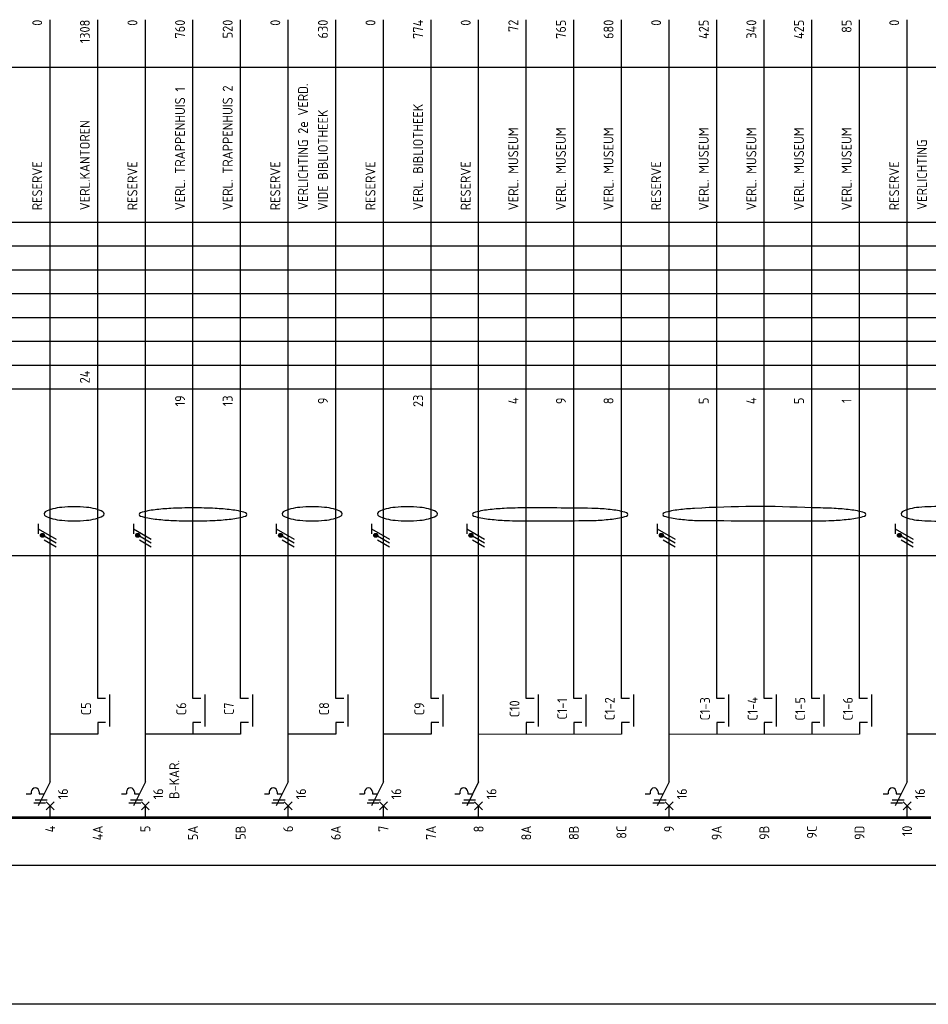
# Model space of a CAD drawing. Header units: millimetres. Extents: x -39149 to 267781, y -2340 to 58540.
# Tile 9 of 244: x -34703 to -30122, y 36879 to 41839. Entities that reach past the tile are written whole.
import ezdxf
from ezdxf.enums import TextEntityAlignment as Align

# ---------------------------------------------------------------- set-up
doc = ezdxf.new("R2010")
doc.units = ezdxf.units.MM
doc.header["$LTSCALE"] = 100
doc.header["$MEASUREMENT"] = 0
doc.linetypes.add('DASHED', pattern=[7.5, 5, -2.5])
doc.linetypes.add('HIDDEN', pattern=[3.75, 2.5, -1.25])
for name, color, linetype in [('000025--', 2, 'Continuous'), ('00ATT025', 2, 'Continuous'), ('00KAD018', 1, 'Continuous'), ('EL$1----', 3, 'Continuous')]:
    doc.layers.add(name, color=color, linetype=linetype)
doc.styles.add('BURO-018', font='isocp.shx', dxfattribs={"height": 180})
doc.styles.add('BURO-025', font='isocp.shx', dxfattribs={"height": 250})
doc.styles.add('ISO25', font='ISO', dxfattribs={"height": 225})
doc.styles.add('STABICAD-018', font='ISOCP.SHX', dxfattribs={"height": 1.8})

# ---------------------------------------------------------------- blocks, each defined once
blk = doc.blocks.new('G6')
at = {"color": 0, "linetype": 'Continuous'}
blk.add_line((0, 66), (0, 201), dxfattribs=at)
at = {"color": 0, "linetype": 'Continuous', "const_width": 0.7}
blk.add_lwpolyline([(-6, 0), (6, 0)], dxfattribs=at)
at = {"color": 1, "linetype": 'Continuous', "style": 'BURO-018'}
blk.add_attdef('E_GRPNR', text='', height=1.8, rotation=90, dxfattribs=at).set_placement((0, -2), align=Align.MIDDLE_RIGHT)
at = {"layer": '00ATT025', "color": 1, "linetype": 'Continuous', "style": 'BURO-018'}
blk.add_attdef('E_GRPVERM', text='', height=1.8, rotation=90, dxfattribs=at).set_placement((-2, 201), align=Align.RIGHT)
blk.add_attdef('E_VERMOM', (-2, 153), '', height=1.8, rotation=90, dxfattribs=at)
for tag, p in [('E_KOLOM8', (-2, 147)), ('E_KOLOM7', (-2, 141)), ('E_KOLOM6', (-2, 135)), ('E_KOLOM5', (-2, 129)), ('E_KOLOM4', (-2, 123)), ('E_KOLOM3', (-2, 117)), ('E_KOLOM2', (-2, 111)), ('E_KOLOM1', (-2, 105))]:
    blk.add_attdef(tag, text='', height=1.8, rotation=90, dxfattribs=at).set_placement(p, align=Align.CENTER)
blk.add_attdef('E_LEIDING', text='', height=1.8, rotation=90, dxfattribs=at).set_placement((2, 74), align=Align.TOP_LEFT)
blk = doc.blocks.new('B1S')
at = {"color": 0, "linetype": 'Continuous'}
blk.add_line((0, 0), (0, 21), dxfattribs=at)
blk = doc.blocks.new('M1S')
at = {"color": 0, "linetype": 'Continuous'}
blk.add_line((0, 0), (0, 12), dxfattribs=at)
blk = doc.blocks.new('B3')
at = {"color": 0, "linetype": 'Continuous'}
for p, q in [((0, 9), (0, 21)), ((0, 9), (-3, 3)), ((-6, 6), (-4.75, 6)), ((-4.75, 6.5), (-4.75, 6)), ((-2.75, 6.5), (-2.75, 6)), ((-2.75, 6), (-1.5, 6)), ((-4.125, 3.75), (-1.125, 3.75)), ((-3.75, 4.5), (-0.75, 4.5)), ((-1, 4), (1, 2)), ((-1, 2), (1, 4)), ((0, 0), (0, 3))]:
    blk.add_line(p, q, dxfattribs=at)
blk.add_arc((-3.75, 6.5), 1, 0, 180, dxfattribs=at)
at = {"color": 1, "linetype": 'Continuous', "style": 'BURO-018'}
blk.add_attdef('E_IIA', text='', height=1.8, rotation=90, dxfattribs=at).set_placement((2, 6), align=Align.TOP_CENTER)
blk = doc.blocks.new('M1')
at = {"color": 0, "linetype": 'Continuous'}
blk.add_line((0, 0), (0, 12), dxfattribs=at)
blk = doc.blocks.new('L1')
at = {"color": 0, "linetype": 'Continuous'}
for p, q in [((-3, 73.98), (-3, 71.48)), ((-3, 72.73), (1.5, 70.13)), ((1.5, 69.13), (-1.5, 70.87)), ((1.5, 68.13), (-1.5, 69.87))]:
    blk.add_line(p, q, dxfattribs=at)
at = {"color": 0, "linetype": 'Continuous', "const_width": 0.5}
blk.add_lwpolyline([(-1.68, 71.12, 1), (-2.18, 71.12, 1)], format="xyb", close=True, dxfattribs=at)
at = {"color": 0, "linetype": 'Continuous'}
blk.add_circle((-1.93, 71.12), 0.5, dxfattribs=at)
blk = doc.blocks.new('CE_0702A1')
at = {"color": 0, "linetype": 'Continuous'}
for p, q in [((-3, -7), (-3, 1)), ((-2, 0), (0, 0)), ((-2, -6), (0, -6))]:
    blk.add_line(p, q, dxfattribs=at)
at = {"color": 0, "linetype": 'Continuous', "style": 'STABICAD-018'}
blk.add_attdef('TERMINALCLAMP1', text='', height=1.8, dxfattribs=at).set_placement((-1, 1), align=Align.RIGHT)
at = {"color": 0, "linetype": 'Continuous', "style": 'STABICAD-018', "flags": 1}
for tag in ['ARTICLECODE', 'CODING']:
    blk.add_attdef(tag, text='', height=1.8, dxfattribs=at).set_placement((0, 0), align=Align.MIDDLE)
at = {"color": 0, "linetype": 'Continuous', "style": 'STABICAD-018'}
blk.add_attdef('TERMINALCLAMP2', text='', height=1.8, dxfattribs=at).set_placement((-1, -7), align=Align.TOP_RIGHT)

msp = doc.modelspace()

# ---------------------------------------------------------------- linework, layer by layer
at = {"layer": '00KAD018'}
for points in [[(-34579.5, 39350, 0.269844), (-34573.6, 39339.9, 0.07149), (-34535.1, 39324.9, 0.033492), (-34490.5, 39317.5, 0.02429), (-34428.1, 39314.4, 0.02429), (-34365.8, 39317.5, 0.033492), (-34321.1, 39324.9, 0.07149), (-34282.7, 39339.9, 0.269844), (-34276.8, 39350, 0.269844), (-34282.7, 39360.1, 0.07149), (-34321.1, 39375.2, 0.033492), (-34365.8, 39382.6, 0.02429), (-34428.1, 39385.6, 0.02429), (-34490.5, 39382.6, 0.033492), (-34535.1, 39375.2, 0.07149), (-34573.6, 39360.1, 0.269844)], [(-33379.5, 39350, 0.269844), (-33373.6, 39339.9, 0.07149), (-33335.1, 39324.9, 0.033492), (-33290.5, 39317.5, 0.02429), (-33228.1, 39314.4, 0.02429), (-33165.8, 39317.5, 0.033492), (-33121.1, 39324.9, 0.07149), (-33082.7, 39339.9, 0.269844), (-33076.8, 39350, 0.269844), (-33082.7, 39360.1, 0.07149), (-33121.1, 39375.2, 0.033492), (-33165.8, 39382.6, 0.02429), (-33228.1, 39385.6, 0.02429), (-33290.5, 39382.6, 0.033492), (-33335.1, 39375.2, 0.07149), (-33373.6, 39360.1, 0.269844)], [(-32899.5, 39350, 0.269844), (-32893.6, 39339.9, 0.07149), (-32855.1, 39324.9, 0.033492), (-32810.5, 39317.5, 0.02429), (-32748.1, 39314.4, 0.02429), (-32685.8, 39317.5, 0.033492), (-32641.1, 39324.9, 0.07149), (-32602.7, 39339.9, 0.269844), (-32596.8, 39350, 0.269844), (-32602.7, 39360.1, 0.07149), (-32641.1, 39375.2, 0.033492), (-32685.8, 39382.6, 0.02429), (-32748.1, 39385.6, 0.02429), (-32810.5, 39382.6, 0.033492), (-32855.1, 39375.2, 0.07149), (-32893.6, 39360.1, 0.269844)], [(-31459.9, 39347.2, 0.333071), (-31453.8, 39339, 0.041046), (-31380.5, 39324, 0.01762), (-31300.8, 39317.1, 0.002378), (-30708.6, 39314.3, 0.012545), (-30596.4, 39317.1, 0.01762), (-30516.8, 39324, 0.041046), (-30443.5, 39339, 0.333071), (-30437.3, 39347.2, 0.333071), (-30443.5, 39355.4, 0.041046), (-30516.8, 39370.5, 0.01762), (-30596.4, 39377.3, 0.012545), (-30708.6, 39380.1, 0.027569), (-31300.8, 39377.3, 0.01762), (-31380.5, 39370.5, 0.041046), (-31453.8, 39355.4, 0.333071)], [(-30259.5, 39350, 0.269844), (-30253.6, 39339.9, 0.07149), (-30215.1, 39324.9, 0.033492), (-30170.5, 39317.5, 0.02429), (-30108.1, 39314.4, 0.030297), (-29805.8, 39317.5, 0.033492), (-29761.1, 39324.9, 0.07149), (-29722.7, 39339.9, 0.269844), (-29716.8, 39350, 0.269844), (-29722.7, 39360.1, 0.07149), (-29761.1, 39375.2, 0.033492), (-29805.8, 39382.6, 0.031492), (-30108.1, 39385.6, 0.02429), (-30170.5, 39382.6, 0.033492), (-30215.1, 39375.2, 0.07149), (-30253.6, 39360.1, 0.269844)], [(-34099.9, 39347.2, 0.333071), (-34093.8, 39339, 0.041046), (-34020.5, 39324, 0.01762), (-33940.8, 39317.1, 0.012545), (-33828.6, 39314.3, 0.012545), (-33716.4, 39317.1, 0.01762), (-33636.8, 39324, 0.041046), (-33563.5, 39339, 0.333071), (-33557.3, 39347.2, 0.333071), (-33563.5, 39355.4, 0.041046), (-33636.8, 39370.5, 0.01762), (-33716.4, 39377.3, 0.012545), (-33828.6, 39380.1, 0.012545), (-33940.8, 39377.3, 0.01762), (-34020.5, 39370.5, 0.041046), (-34093.8, 39355.4, 0.333071)], [(-32419.9, 39347.2, 0.333071), (-32413.8, 39339, 0.041046), (-32340.5, 39324, 0.01762), (-32260.8, 39317.1, 0.012545), (-32148.6, 39314.3, 0.003998), (-31796.4, 39317.1, 0.01762), (-31716.8, 39324, 0.041046), (-31643.5, 39339, 0.333071), (-31637.3, 39347.2, 0.333071), (-31643.5, 39355.4, 0.041046), (-31716.8, 39370.5, 0.01762), (-31796.4, 39377.3, 0.003998), (-32148.6, 39380.1, 0.012545), (-32260.8, 39377.3, 0.01762), (-32340.5, 39370.5, 0.041046), (-32413.8, 39355.4, 0.333071)]]:
    msp.add_lwpolyline(points, format="xyb", close=True, dxfattribs=at)
at = {"layer": 'EL$1----', "color": 1, "linetype": 'Continuous'}
for p, q in [((-39058.3, 41599.4), (-21864.6, 41599.4)), ((-39058.3, 40819.4), (-22309.2, 40819.4)), ((-39058.3, 40699.4), (-22309.2, 40699.4)), ((-39058.3, 40579.4), (-22309.2, 40579.4)), ((-39058.3, 40459.4), (-22309.2, 40459.4)), ((-39058.3, 40339.4), (-22309.2, 40339.4)), ((-39058.3, 40219.4), (-22309.2, 40219.4)), ((-39058.3, 40099.4), (-22309.2, 40099.4)), ((-39058.3, 39979.4), (-22309.2, 39979.4))]:
    msp.add_line(p, q, dxfattribs=at)
at = {"layer": 'EL$1----', "color": 1, "linetype": 'HIDDEN', "ltscale": 0.01}
for p, q in [((-39049.4, 39139.4), (-21686.4, 39139.4)), ((-21823.4, 37579.4), (-36619.3, 37579.4)), ((-22672.6, 36879.4), (-39049.4, 36879.4))]:
    msp.add_line(p, q, dxfattribs=at)
at = {"layer": 'EL$1----', "linetype": 'Continuous'}
for p, q in [((-34309.2, 38419.4), (-34309.2, 38479.4)), ((-33829.2, 38419.4), (-33829.2, 38479.4)), ((-33589.2, 38419.4), (-33589.2, 38479.4)), ((-33109.2, 38419.4), (-33109.2, 38479.4)), ((-32629.2, 38419.4), (-32629.2, 38479.4)), ((-32149.2, 38419.4), (-32149.2, 38479.4)), ((-31909.2, 38419.4), (-31909.2, 38479.4)), ((-31669.2, 38419.4), (-31669.2, 38479.4)), ((-31189.2, 38419.4), (-31189.2, 38479.4)), ((-30949.2, 38419.4), (-30949.2, 38479.4)), ((-30709.2, 38419.4), (-30709.2, 38479.4)), ((-30469.2, 38419.4), (-30469.2, 38479.4)), ((-34309.2, 38299.4), (-34309.2, 38239.4)), ((-33829.2, 38299.4), (-33829.2, 38239.4)), ((-33589.2, 38299.4), (-33589.2, 38239.4)), ((-33109.2, 38299.4), (-33109.2, 38239.4)), ((-32629.2, 38299.4), (-32629.2, 38239.4)), ((-32149.2, 38299.4), (-32149.2, 38239.4)), ((-31909.2, 38299.4), (-31909.2, 38239.4)), ((-31669.2, 38299.4), (-31669.2, 38239.4)), ((-31189.2, 38299.4), (-31189.2, 38239.4)), ((-30949.2, 38299.4), (-30949.2, 38239.4)), ((-30709.2, 38299.4), (-30709.2, 38239.4)), ((-30469.2, 38299.4), (-30469.2, 38239.4)), ((-34309.2, 38239.4), (-34549.2, 38239.4)), ((-33589.2, 38239.4), (-34069.2, 38239.4)), ((-33109.2, 38239.4), (-33349.2, 38239.4)), ((-32629.2, 38239.4), (-32869.2, 38239.4)), ((-31669.2, 38239.4), (-32389.2, 38239)), ((-30469.2, 38239.4), (-31429.2, 38239)), ((-29749.2, 38239.4), (-30229.2, 38239.4))]:
    msp.add_line(p, q, dxfattribs=at)

# ---------------------------------------------------------------- block references
at = {"layer": 'EL$1----'}
ref = msp.add_blockref('G6', (-34789.2, 37819.4), dxfattribs=dict(at, xscale=20, yscale=20, zscale=20))
ref.add_attrib('E_GRPNR', '3B', dxfattribs={"layer": '00ATT025', "linetype": 'Continuous', "height": 50, "rotation": 90, "style": 'BURO-025'}).set_placement((-34789.2, 37779.4), align=Align.MIDDLE_RIGHT)
ref.add_attrib('E_KOLOM1', '4', dxfattribs={"layer": '00ATT025', "linetype": 'Continuous', "height": 50, "rotation": 90, "style": 'BURO-025'}).set_placement((-34829.2, 39919.4), align=Align.CENTER)
ref.add_attrib('E_VERMOM', 'VERL. TOILETTEN', (-34829.2, 40879.4), dxfattribs={"layer": '00ATT025', "linetype": 'Continuous', "height": 50, "rotation": 90, "style": 'BURO-025'})
ref.add_attrib('E_GRPVERM', '72', dxfattribs={"layer": '00ATT025', "linetype": 'Continuous', "height": 50, "rotation": 90, "style": 'BURO-025'}).set_placement((-34829.2, 41839.4), align=Align.RIGHT)
ref = msp.add_blockref('G6', (-34549.2, 37819.4), dxfattribs=dict(at, xscale=20, yscale=20, zscale=20))
ref.add_attrib('E_GRPNR', '4', dxfattribs={"layer": '00ATT025', "linetype": 'Continuous', "height": 50, "rotation": 90, "style": 'BURO-025'}).set_placement((-34549.2, 37779.4), align=Align.MIDDLE_RIGHT)
ref.add_attrib('E_VERMOM', 'RESERVE', (-34589.2, 40879.4), dxfattribs={"layer": '00ATT025', "linetype": 'Continuous', "height": 50, "rotation": 90, "style": 'BURO-025'})
ref.add_attrib('E_GRPVERM', '0', dxfattribs={"layer": '00ATT025', "linetype": 'Continuous', "height": 50, "rotation": 90, "style": 'BURO-025'}).set_placement((-34589.2, 41839.4), align=Align.RIGHT)
ref = msp.add_blockref('G6', (-34309.2, 37819.4), dxfattribs=dict(at, xscale=20, yscale=20, zscale=20))
ref.add_attrib('E_GRPNR', '4A', dxfattribs={"layer": '00ATT025', "linetype": 'Continuous', "height": 50, "rotation": 90, "style": 'BURO-025'}).set_placement((-34309.2, 37779.4), align=Align.MIDDLE_RIGHT)
ref.add_attrib('E_KOLOM2', '24', dxfattribs={"layer": '00ATT025', "linetype": 'Continuous', "height": 50, "rotation": 90, "style": 'BURO-025'}).set_placement((-34349.2, 40039.4), align=Align.CENTER)
ref.add_attrib('E_VERMOM', 'VERL.KANTOREN', (-34349.2, 40879.4), dxfattribs={"layer": '00ATT025', "linetype": 'Continuous', "height": 50, "rotation": 90, "style": 'BURO-025'})
ref.add_attrib('E_GRPVERM', '1308', dxfattribs={"layer": '00ATT025', "linetype": 'Continuous', "height": 50, "rotation": 90, "style": 'BURO-025'}).set_placement((-34349.2, 41839.4), align=Align.RIGHT)
ref = msp.add_blockref('G6', (-34069.2, 37819.4), dxfattribs=dict(at, xscale=20, yscale=20, zscale=20))
ref.add_attrib('E_GRPNR', '5', dxfattribs={"layer": '00ATT025', "linetype": 'Continuous', "height": 50, "rotation": 90, "style": 'BURO-025'}).set_placement((-34069.2, 37779.4), align=Align.MIDDLE_RIGHT)
ref.add_attrib('E_VERMOM', 'RESERVE', (-34109.2, 40879.4), dxfattribs={"layer": '00ATT025', "linetype": 'Continuous', "height": 50, "rotation": 90, "style": 'BURO-025'})
ref.add_attrib('E_GRPVERM', '0', dxfattribs={"layer": '00ATT025', "linetype": 'Continuous', "height": 50, "rotation": 90, "style": 'BURO-025'}).set_placement((-34109.2, 41839.4), align=Align.RIGHT)
ref = msp.add_blockref('G6', (-33829.2, 37819.4), dxfattribs=dict(at, xscale=20, yscale=20, zscale=20))
ref.add_attrib('E_GRPNR', '5A', dxfattribs={"layer": '00ATT025', "linetype": 'Continuous', "height": 50, "rotation": 90, "style": 'BURO-025'}).set_placement((-33829.2, 37779.4), align=Align.MIDDLE_RIGHT)
ref.add_attrib('E_KOLOM1', '19', dxfattribs={"layer": '00ATT025', "linetype": 'Continuous', "height": 50, "rotation": 90, "style": 'BURO-025'}).set_placement((-33869.2, 39919.4), align=Align.CENTER)
ref.add_attrib('E_VERMOM', 'VERL. TRAPPENHUIS 1', (-33869.2, 40879.4), dxfattribs={"layer": '00ATT025', "linetype": 'Continuous', "height": 50, "rotation": 90, "style": 'BURO-025'})
ref.add_attrib('E_GRPVERM', '760', dxfattribs={"layer": '00ATT025', "linetype": 'Continuous', "height": 50, "rotation": 90, "style": 'BURO-025'}).set_placement((-33869.2, 41839.4), align=Align.RIGHT)
ref = msp.add_blockref('G6', (-33589.2, 37819.4), dxfattribs=dict(at, xscale=20, yscale=20, zscale=20))
ref.add_attrib('E_GRPNR', '5B', dxfattribs={"layer": '00ATT025', "linetype": 'Continuous', "height": 50, "rotation": 90, "style": 'BURO-025'}).set_placement((-33589.2, 37779.4), align=Align.MIDDLE_RIGHT)
ref.add_attrib('E_KOLOM1', '13', dxfattribs={"layer": '00ATT025', "linetype": 'Continuous', "height": 50, "rotation": 90, "style": 'BURO-025'}).set_placement((-33629.2, 39919.4), align=Align.CENTER)
ref.add_attrib('E_VERMOM', 'VERL. TRAPPENHUIS 2', (-33629.2, 40879.4), dxfattribs={"layer": '00ATT025', "linetype": 'Continuous', "height": 50, "rotation": 90, "style": 'BURO-025'})
ref.add_attrib('E_GRPVERM', '520', dxfattribs={"layer": '00ATT025', "linetype": 'Continuous', "height": 50, "rotation": 90, "style": 'BURO-025'}).set_placement((-33629.2, 41839.4), align=Align.RIGHT)
ref = msp.add_blockref('G6', (-33349.2, 37819.4), dxfattribs=dict(at, xscale=20, yscale=20, zscale=20))
ref.add_attrib('E_GRPNR', '6', dxfattribs={"layer": '00ATT025', "linetype": 'Continuous', "height": 50, "rotation": 90, "style": 'BURO-025'}).set_placement((-33349.2, 37779.4), align=Align.MIDDLE_RIGHT)
ref.add_attrib('E_VERMOM', 'RESERVE', (-33389.2, 40879.4), dxfattribs={"layer": '00ATT025', "linetype": 'Continuous', "height": 50, "rotation": 90, "style": 'BURO-025'})
ref.add_attrib('E_GRPVERM', '0', dxfattribs={"layer": '00ATT025', "linetype": 'Continuous', "height": 50, "rotation": 90, "style": 'BURO-025'}).set_placement((-33389.2, 41839.4), align=Align.RIGHT)
ref = msp.add_blockref('G6', (-33109.2, 37819.4), dxfattribs=dict(at, xscale=20, yscale=20, zscale=20))
ref.add_attrib('E_GRPNR', '6A', dxfattribs={"layer": '00ATT025', "linetype": 'Continuous', "height": 50, "rotation": 90, "style": 'BURO-025'}).set_placement((-33109.2, 37779.4), align=Align.MIDDLE_RIGHT)
ref.add_attrib('E_KOLOM1', '9', dxfattribs={"layer": '00ATT025', "linetype": 'Continuous', "height": 50, "rotation": 90, "style": 'BURO-025'}).set_placement((-33149.2, 39919.4), align=Align.CENTER)
ref.add_attrib('E_VERMOM', 'VIDE BIBLIOTHEEK', (-33149.2, 40879.4), dxfattribs={"layer": '00ATT025', "linetype": 'Continuous', "height": 50, "rotation": 90, "style": 'BURO-025'})
ref.add_attrib('E_GRPVERM', '630', dxfattribs={"layer": '00ATT025', "linetype": 'Continuous', "height": 50, "rotation": 90, "style": 'BURO-025'}).set_placement((-33149.2, 41839.4), align=Align.RIGHT)
ref = msp.add_blockref('G6', (-32869.2, 37819.4), dxfattribs=dict(at, xscale=20, yscale=20, zscale=20))
ref.add_attrib('E_GRPNR', '7', dxfattribs={"layer": '00ATT025', "linetype": 'Continuous', "height": 50, "rotation": 90, "style": 'BURO-025'}).set_placement((-32869.2, 37779.4), align=Align.MIDDLE_RIGHT)
ref.add_attrib('E_VERMOM', 'RESERVE', (-32909.2, 40879.4), dxfattribs={"layer": '00ATT025', "linetype": 'Continuous', "height": 50, "rotation": 90, "style": 'BURO-025'})
ref.add_attrib('E_GRPVERM', '0', dxfattribs={"layer": '00ATT025', "linetype": 'Continuous', "height": 50, "rotation": 90, "style": 'BURO-025'}).set_placement((-32909.2, 41839.4), align=Align.RIGHT)
ref = msp.add_blockref('G6', (-32629.2, 37819.4), dxfattribs=dict(at, xscale=20, yscale=20, zscale=20))
ref.add_attrib('E_GRPNR', '7A', dxfattribs={"layer": '00ATT025', "linetype": 'Continuous', "height": 50, "rotation": 90, "style": 'BURO-025'}).set_placement((-32629.2, 37779.4), align=Align.MIDDLE_RIGHT)
ref.add_attrib('E_KOLOM1', '23', dxfattribs={"layer": '00ATT025', "linetype": 'Continuous', "height": 50, "rotation": 90, "style": 'BURO-025'}).set_placement((-32669.2, 39919.4), align=Align.CENTER)
ref.add_attrib('E_VERMOM', 'VERL. BIBLIOTHEEK', (-32669.2, 40879.4), dxfattribs={"layer": '00ATT025', "linetype": 'Continuous', "height": 50, "rotation": 90, "style": 'BURO-025'})
ref.add_attrib('E_GRPVERM', '774', dxfattribs={"layer": '00ATT025', "linetype": 'Continuous', "height": 50, "rotation": 90, "style": 'BURO-025'}).set_placement((-32669.2, 41839.4), align=Align.RIGHT)
ref = msp.add_blockref('G6', (-32389.2, 37819.4), dxfattribs=dict(at, xscale=20, yscale=20, zscale=20))
ref.add_attrib('E_GRPNR', '8', dxfattribs={"layer": '00ATT025', "linetype": 'Continuous', "height": 50, "rotation": 90, "style": 'BURO-025'}).set_placement((-32389.2, 37779.4), align=Align.MIDDLE_RIGHT)
ref.add_attrib('E_VERMOM', 'RESERVE', (-32429.2, 40879.4), dxfattribs={"layer": '00ATT025', "linetype": 'Continuous', "height": 50, "rotation": 90, "style": 'BURO-025'})
ref.add_attrib('E_GRPVERM', '0', dxfattribs={"layer": '00ATT025', "linetype": 'Continuous', "height": 50, "rotation": 90, "style": 'BURO-025'}).set_placement((-32429.2, 41839.4), align=Align.RIGHT)
ref = msp.add_blockref('G6', (-32149.2, 37819.4), dxfattribs=dict(at, xscale=20, yscale=20, zscale=20))
ref.add_attrib('E_GRPNR', '8A', dxfattribs={"layer": '00ATT025', "linetype": 'Continuous', "height": 50, "rotation": 90, "style": 'BURO-025'}).set_placement((-32149.2, 37779.4), align=Align.MIDDLE_RIGHT)
ref.add_attrib('E_KOLOM1', '4', dxfattribs={"layer": '00ATT025', "linetype": 'Continuous', "height": 50, "rotation": 90, "style": 'BURO-025'}).set_placement((-32189.2, 39919.4), align=Align.CENTER)
ref.add_attrib('E_VERMOM', 'VERL. MUSEUM', (-32189.2, 40879.4), dxfattribs={"layer": '00ATT025', "linetype": 'Continuous', "height": 50, "rotation": 90, "style": 'BURO-025'})
ref.add_attrib('E_GRPVERM', '72', dxfattribs={"layer": '00ATT025', "linetype": 'Continuous', "height": 50, "rotation": 90, "style": 'BURO-025'}).set_placement((-32189.2, 41839.4), align=Align.RIGHT)
ref = msp.add_blockref('G6', (-31909.2, 37819.4), dxfattribs=dict(at, xscale=20, yscale=20, zscale=20))
ref.add_attrib('E_GRPNR', '8B', dxfattribs={"layer": '00ATT025', "linetype": 'Continuous', "height": 50, "rotation": 90, "style": 'BURO-025'}).set_placement((-31909.2, 37779.4), align=Align.MIDDLE_RIGHT)
ref.add_attrib('E_KOLOM1', '9', dxfattribs={"layer": '00ATT025', "linetype": 'Continuous', "height": 50, "rotation": 90, "style": 'BURO-025'}).set_placement((-31949.2, 39919.4), align=Align.CENTER)
ref.add_attrib('E_VERMOM', 'VERL. MUSEUM', (-31949.2, 40879.4), dxfattribs={"layer": '00ATT025', "linetype": 'Continuous', "height": 50, "rotation": 90, "style": 'BURO-025'})
ref.add_attrib('E_GRPVERM', '765', dxfattribs={"layer": '00ATT025', "linetype": 'Continuous', "height": 50, "rotation": 90, "style": 'BURO-025'}).set_placement((-31949.2, 41839.4), align=Align.RIGHT)
ref = msp.add_blockref('G6', (-31669.2, 37819.4), dxfattribs=dict(at, xscale=20, yscale=20, zscale=20))
ref.add_attrib('E_GRPNR', '8C', dxfattribs={"layer": '00ATT025', "linetype": 'Continuous', "height": 50, "rotation": 90, "style": 'BURO-025'}).set_placement((-31669.2, 37779.4), align=Align.MIDDLE_RIGHT)
ref.add_attrib('E_KOLOM1', '8', dxfattribs={"layer": '00ATT025', "linetype": 'Continuous', "height": 50, "rotation": 90, "style": 'BURO-025'}).set_placement((-31709.2, 39919.4), align=Align.CENTER)
ref.add_attrib('E_VERMOM', 'VERL. MUSEUM', (-31709.2, 40879.4), dxfattribs={"layer": '00ATT025', "linetype": 'Continuous', "height": 50, "rotation": 90, "style": 'BURO-025'})
ref.add_attrib('E_GRPVERM', '680', dxfattribs={"layer": '00ATT025', "linetype": 'Continuous', "height": 50, "rotation": 90, "style": 'BURO-025'}).set_placement((-31709.2, 41839.4), align=Align.RIGHT)
ref = msp.add_blockref('G6', (-31429.2, 37819.4), dxfattribs=dict(at, xscale=20, yscale=20, zscale=20))
ref.add_attrib('E_GRPNR', '9', dxfattribs={"layer": '00ATT025', "linetype": 'Continuous', "height": 50, "rotation": 90, "style": 'BURO-025'}).set_placement((-31429.2, 37779.4), align=Align.MIDDLE_RIGHT)
ref.add_attrib('E_VERMOM', 'RESERVE', (-31469.2, 40879.4), dxfattribs={"layer": '00ATT025', "linetype": 'Continuous', "height": 50, "rotation": 90, "style": 'BURO-025'})
ref.add_attrib('E_GRPVERM', '0', dxfattribs={"layer": '00ATT025', "linetype": 'Continuous', "height": 50, "rotation": 90, "style": 'BURO-025'}).set_placement((-31469.2, 41839.4), align=Align.RIGHT)
ref = msp.add_blockref('G6', (-31189.2, 37819.4), dxfattribs=dict(at, xscale=20, yscale=20, zscale=20))
ref.add_attrib('E_GRPNR', '9A', dxfattribs={"layer": '00ATT025', "linetype": 'Continuous', "height": 50, "rotation": 90, "style": 'BURO-025'}).set_placement((-31189.2, 37779.4), align=Align.MIDDLE_RIGHT)
ref.add_attrib('E_KOLOM1', '5', dxfattribs={"layer": '00ATT025', "linetype": 'Continuous', "height": 50, "rotation": 90, "style": 'BURO-025'}).set_placement((-31229.2, 39919.4), align=Align.CENTER)
ref.add_attrib('E_VERMOM', 'VERL. MUSEUM', (-31229.2, 40879.4), dxfattribs={"layer": '00ATT025', "linetype": 'Continuous', "height": 50, "rotation": 90, "style": 'BURO-025'})
ref.add_attrib('E_GRPVERM', '425', dxfattribs={"layer": '00ATT025', "linetype": 'Continuous', "height": 50, "rotation": 90, "style": 'BURO-025'}).set_placement((-31229.2, 41839.4), align=Align.RIGHT)
ref = msp.add_blockref('G6', (-30949.2, 37819.4), dxfattribs=dict(at, xscale=20, yscale=20, zscale=20))
ref.add_attrib('E_GRPNR', '9B', dxfattribs={"layer": '00ATT025', "linetype": 'Continuous', "height": 50, "rotation": 90, "style": 'BURO-025'}).set_placement((-30949.2, 37779.4), align=Align.MIDDLE_RIGHT)
ref.add_attrib('E_KOLOM1', '4', dxfattribs={"layer": '00ATT025', "linetype": 'Continuous', "height": 50, "rotation": 90, "style": 'BURO-025'}).set_placement((-30989.2, 39919.4), align=Align.CENTER)
ref.add_attrib('E_VERMOM', 'VERL. MUSEUM', (-30989.2, 40879.4), dxfattribs={"layer": '00ATT025', "linetype": 'Continuous', "height": 50, "rotation": 90, "style": 'BURO-025'})
ref.add_attrib('E_GRPVERM', '340', dxfattribs={"layer": '00ATT025', "linetype": 'Continuous', "height": 50, "rotation": 90, "style": 'BURO-025'}).set_placement((-30989.2, 41839.4), align=Align.RIGHT)
ref = msp.add_blockref('G6', (-30709.2, 37819.4), dxfattribs=dict(at, xscale=20, yscale=20, zscale=20))
ref.add_attrib('E_GRPNR', '9C', dxfattribs={"layer": '00ATT025', "linetype": 'Continuous', "height": 50, "rotation": 90, "style": 'BURO-025'}).set_placement((-30709.2, 37779.4), align=Align.MIDDLE_RIGHT)
ref.add_attrib('E_KOLOM1', '5', dxfattribs={"layer": '00ATT025', "linetype": 'Continuous', "height": 50, "rotation": 90, "style": 'BURO-025'}).set_placement((-30749.2, 39919.4), align=Align.CENTER)
ref.add_attrib('E_VERMOM', 'VERL. MUSEUM', (-30749.2, 40879.4), dxfattribs={"layer": '00ATT025', "linetype": 'Continuous', "height": 50, "rotation": 90, "style": 'BURO-025'})
ref.add_attrib('E_GRPVERM', '425', dxfattribs={"layer": '00ATT025', "linetype": 'Continuous', "height": 50, "rotation": 90, "style": 'BURO-025'}).set_placement((-30749.2, 41839.4), align=Align.RIGHT)
ref = msp.add_blockref('G6', (-30469.2, 37819.4), dxfattribs=dict(at, xscale=20, yscale=20, zscale=20))
ref.add_attrib('E_GRPNR', '9D', dxfattribs={"layer": '00ATT025', "linetype": 'Continuous', "height": 50, "rotation": 90, "style": 'BURO-025'}).set_placement((-30469.2, 37779.4), align=Align.MIDDLE_RIGHT)
ref.add_attrib('E_KOLOM1', '1', dxfattribs={"layer": '00ATT025', "linetype": 'Continuous', "height": 50, "rotation": 90, "style": 'BURO-025'}).set_placement((-30509.2, 39919.4), align=Align.CENTER)
ref.add_attrib('E_VERMOM', 'VERL. MUSEUM', (-30509.2, 40879.4), dxfattribs={"layer": '00ATT025', "linetype": 'Continuous', "height": 50, "rotation": 90, "style": 'BURO-025'})
ref.add_attrib('E_GRPVERM', '85', dxfattribs={"layer": '00ATT025', "linetype": 'Continuous', "height": 50, "rotation": 90, "style": 'BURO-025'}).set_placement((-30509.2, 41839.4), align=Align.RIGHT)
ref = msp.add_blockref('G6', (-30229.2, 37819.4), dxfattribs=dict(at, xscale=20, yscale=20, zscale=20))
ref.add_attrib('E_GRPNR', '10', dxfattribs={"layer": '00ATT025', "linetype": 'Continuous', "height": 50, "rotation": 90, "style": 'BURO-025'}).set_placement((-30229.2, 37779.4), align=Align.MIDDLE_RIGHT)
ref.add_attrib('E_VERMOM', 'RESERVE', (-30269.2, 40879.4), dxfattribs={"layer": '00ATT025', "linetype": 'Continuous', "height": 50, "rotation": 90, "style": 'BURO-025'})
ref.add_attrib('E_GRPVERM', '0', dxfattribs={"layer": '00ATT025', "linetype": 'Continuous', "height": 50, "rotation": 90, "style": 'BURO-025'}).set_placement((-30269.2, 41839.4), align=Align.RIGHT)
at = {"layer": 'EL$1----', "xscale": 20, "yscale": 20, "zscale": 20}
for name, p in [('L1', (-34549.2, 37819.4)), ('L1', (-34069.2, 37819.4)), ('L1', (-33349.2, 37819.4)), ('L1', (-32869.2, 37819.4)), ('L1', (-32389.2, 37819.4)), ('L1', (-31429.2, 37819.4)), ('L1', (-30229.2, 37819.4)), ('M1S', (-34549.2, 38899.4)), ('M1S', (-34309.2, 38899.4)), ('M1S', (-34069.2, 38899.4)), ('M1S', (-33829.2, 38899.4)), ('M1S', (-33589.2, 38899.4)), ('M1S', (-33349.2, 38899.4)), ('M1S', (-33109.2, 38899.4)), ('M1S', (-32869.2, 38899.4)), ('M1S', (-32629.2, 38899.4)), ('M1S', (-32389.2, 38899.4)), ('M1S', (-32149.2, 38899.4)), ('M1S', (-31909.2, 38899.4)), ('M1S', (-31669.2, 38899.4)), ('M1S', (-31429.2, 38899.4)), ('M1S', (-31189.2, 38899.4)), ('M1S', (-30949.2, 38899.4)), ('M1S', (-30709.2, 38899.4)), ('M1S', (-30469.2, 38899.4)), ('M1S', (-30229.2, 38899.4)), ('B1S', (-34549.2, 38479.4)), ('B1S', (-34309.2, 38479.4)), ('B1S', (-34069.2, 38479.4)), ('B1S', (-33829.2, 38479.4)), ('B1S', (-33589.2, 38479.4)), ('B1S', (-33349.2, 38479.4)), ('B1S', (-33109.2, 38479.4)), ('B1S', (-32869.2, 38479.4)), ('B1S', (-32629.2, 38479.4)), ('B1S', (-32389.2, 38479.4)), ('B1S', (-32149.2, 38479.4)), ('B1S', (-31909.2, 38479.4)), ('B1S', (-31669.2, 38479.4)), ('B1S', (-31429.2, 38479.4)), ('B1S', (-31189.2, 38479.4)), ('B1S', (-30949.2, 38479.4)), ('B1S', (-30709.2, 38479.4)), ('B1S', (-30469.2, 38479.4)), ('B1S', (-30229.2, 38479.4)), ('M1', (-34549.2, 38239.4)), ('M1', (-34069.2, 38239.4)), ('M1', (-33349.2, 38239.4)), ('M1', (-32869.2, 38239.4)), ('M1', (-32389.2, 38239.4)), ('M1', (-31429.2, 38239.4)), ('M1', (-30229.2, 38239.4))]:
    msp.add_blockref(name, p, dxfattribs=at)
at = {"layer": 'EL$1----', "linetype": 'Continuous'}
ref = msp.add_blockref('CE_0702A1', (-34309.2, 38299.4), dxfattribs=dict(at, xscale=20, yscale=20, zscale=0.2, rotation=180))
ref.add_attrib('CODING', 'C5', dxfattribs={"layer": '0', "color": 2, "linetype": 'ByBlock', "height": 50, "rotation": 90, "style": 'STABICAD-018'}).set_placement((-34368.1, 38368), align=Align.MIDDLE)
ref = msp.add_blockref('CE_0702A1', (-33829.2, 38299.4), dxfattribs=dict(at, xscale=20, yscale=20, zscale=0.2, rotation=180))
ref.add_attrib('CODING', 'C6', dxfattribs={"layer": '0', "color": 2, "linetype": 'ByBlock', "height": 50, "rotation": 90, "style": 'STABICAD-018'}).set_placement((-33888.1, 38368), align=Align.MIDDLE)
ref = msp.add_blockref('CE_0702A1', (-33589.2, 38299.4), dxfattribs=dict(at, xscale=20, yscale=20, zscale=0.2, rotation=180))
ref.add_attrib('CODING', 'C7', dxfattribs={"layer": '0', "color": 2, "linetype": 'ByBlock', "height": 50, "rotation": 90, "style": 'STABICAD-018'}).set_placement((-33648.1, 38368), align=Align.MIDDLE)
ref = msp.add_blockref('CE_0702A1', (-33109.2, 38299.4), dxfattribs=dict(at, xscale=20, yscale=20, zscale=0.2, rotation=180))
ref.add_attrib('CODING', 'C8', dxfattribs={"layer": '0', "color": 2, "linetype": 'ByBlock', "height": 50, "rotation": 90, "style": 'STABICAD-018'}).set_placement((-33168.1, 38368), align=Align.MIDDLE)
ref = msp.add_blockref('CE_0702A1', (-32629.2, 38299.4), dxfattribs=dict(at, xscale=20, yscale=20, zscale=0.2, rotation=180))
ref.add_attrib('CODING', 'C9', dxfattribs={"layer": '0', "color": 2, "linetype": 'ByBlock', "height": 50, "rotation": 90, "style": 'STABICAD-018'}).set_placement((-32688.1, 38368), align=Align.MIDDLE)
ref = msp.add_blockref('CE_0702A1', (-32149.2, 38299.4), dxfattribs=dict(at, xscale=20, yscale=20, zscale=0.2, rotation=180))
ref.add_attrib('CODING', 'C10', dxfattribs={"layer": '0', "color": 2, "linetype": 'ByBlock', "height": 50, "rotation": 90, "style": 'STABICAD-018'}).set_placement((-32208.1, 38368), align=Align.MIDDLE)
ref = msp.add_blockref('CE_0702A1', (-31909.2, 38299.4), dxfattribs=dict(at, xscale=20, yscale=20, zscale=0.2, rotation=180))
ref.add_attrib('CODING', 'C1-1', dxfattribs={"layer": '0', "color": 2, "linetype": 'ByBlock', "height": 50, "rotation": 90, "style": 'STABICAD-018'}).set_placement((-31968.1, 38368), align=Align.MIDDLE)
ref = msp.add_blockref('CE_0702A1', (-31669.2, 38299.4), dxfattribs=dict(at, xscale=20, yscale=20, zscale=0.2, rotation=180))
ref.add_attrib('CODING', 'C1-2', dxfattribs={"layer": '0', "color": 2, "linetype": 'ByBlock', "height": 50, "rotation": 90, "style": 'STABICAD-018'}).set_placement((-31728.1, 38368), align=Align.MIDDLE)
ref = msp.add_blockref('CE_0702A1', (-31189.2, 38299.4), dxfattribs=dict(at, xscale=20, yscale=20, zscale=0.2, rotation=180))
ref.add_attrib('CODING', 'C1-3', dxfattribs={"layer": '0', "color": 2, "linetype": 'ByBlock', "height": 50, "rotation": 90, "style": 'STABICAD-018'}).set_placement((-31248.1, 38368), align=Align.MIDDLE)
ref = msp.add_blockref('CE_0702A1', (-30949.2, 38299.4), dxfattribs=dict(at, xscale=20, yscale=20, zscale=0.2, rotation=180))
ref.add_attrib('CODING', 'C1-4', dxfattribs={"layer": '0', "color": 2, "linetype": 'ByBlock', "height": 50, "rotation": 90, "style": 'STABICAD-018'}).set_placement((-31008.1, 38368), align=Align.MIDDLE)
ref = msp.add_blockref('CE_0702A1', (-30709.2, 38299.4), dxfattribs=dict(at, xscale=20, yscale=20, zscale=0.2, rotation=180))
ref.add_attrib('CODING', 'C1-5', dxfattribs={"layer": '0', "color": 2, "linetype": 'ByBlock', "height": 50, "rotation": 90, "style": 'STABICAD-018'}).set_placement((-30768.1, 38368), align=Align.MIDDLE)
ref = msp.add_blockref('CE_0702A1', (-30469.2, 38299.4), dxfattribs=dict(at, xscale=20, yscale=20, zscale=0.2, rotation=180))
ref.add_attrib('CODING', 'C1-6', dxfattribs={"layer": '0', "color": 2, "linetype": 'ByBlock', "height": 50, "rotation": 90, "style": 'STABICAD-018'}).set_placement((-30528.1, 38368), align=Align.MIDDLE)
at = {"layer": 'EL$1----'}
ref = msp.add_blockref('B3', (-34549.2, 37819.4), dxfattribs=dict(at, xscale=20, yscale=20, zscale=20))
ref.add_attrib('E_IIA', '16', dxfattribs={"layer": '00ATT025', "linetype": 'Continuous', "height": 50, "rotation": 90, "style": 'BURO-025'}).set_placement((-34509.2, 37939.4), align=Align.TOP_CENTER)
ref = msp.add_blockref('B3', (-34069.2, 37819.4), dxfattribs=dict(at, xscale=20, yscale=20, zscale=20))
ref.add_attrib('E_IIA', '16', dxfattribs={"layer": '00ATT025', "linetype": 'Continuous', "height": 50, "rotation": 90, "style": 'BURO-025'}).set_placement((-34029.2, 37939.4), align=Align.TOP_CENTER)
ref = msp.add_blockref('B3', (-33349.2, 37819.4), dxfattribs=dict(at, xscale=20, yscale=20, zscale=20))
ref.add_attrib('E_IIA', '16', dxfattribs={"layer": '00ATT025', "linetype": 'Continuous', "height": 50, "rotation": 90, "style": 'BURO-025'}).set_placement((-33309.2, 37939.4), align=Align.TOP_CENTER)
ref = msp.add_blockref('B3', (-32869.2, 37819.4), dxfattribs=dict(at, xscale=20, yscale=20, zscale=20))
ref.add_attrib('E_IIA', '16', dxfattribs={"layer": '00ATT025', "linetype": 'Continuous', "height": 50, "rotation": 90, "style": 'BURO-025'}).set_placement((-32829.2, 37939.4), align=Align.TOP_CENTER)
ref = msp.add_blockref('B3', (-32389.2, 37819.4), dxfattribs=dict(at, xscale=20, yscale=20, zscale=20))
ref.add_attrib('E_IIA', '16', dxfattribs={"layer": '00ATT025', "linetype": 'Continuous', "height": 50, "rotation": 90, "style": 'BURO-025'}).set_placement((-32349.2, 37939.4), align=Align.TOP_CENTER)
ref = msp.add_blockref('B3', (-31429.2, 37819.4), dxfattribs=dict(at, xscale=20, yscale=20, zscale=20))
ref.add_attrib('E_IIA', '16', dxfattribs={"layer": '00ATT025', "linetype": 'Continuous', "height": 50, "rotation": 90, "style": 'BURO-025'}).set_placement((-31389.2, 37939.4), align=Align.TOP_CENTER)
ref = msp.add_blockref('B3', (-30229.2, 37819.4), dxfattribs=dict(at, xscale=20, yscale=20, zscale=20))
ref.add_attrib('E_IIA', '16', dxfattribs={"layer": '00ATT025', "linetype": 'Continuous', "height": 50, "rotation": 90, "style": 'BURO-025'}).set_placement((-30189.2, 37939.4), align=Align.TOP_CENTER)

# ---------------------------------------------------------------- texts
at = {"layer": '000025--', "linetype": 'Continuous', "style": 'ISO25'}
for s, p in [('VERLICHTING 2e VERD.', (-33249.3, 40881.4)), ('VERLICHTING', (-30129.3, 40881.4))]:
    msp.add_text(s, height=50, rotation=90, dxfattribs=at).set_placement(p)
at = {"layer": 'EL$1----', "color": 2, "linetype": 'DASHED', "style": 'BURO-025'}
msp.add_text('B-KAR.', height=50, rotation=90, dxfattribs=at).set_placement((-33898.3, 37913.5))

doc.saveas('drawing.dxf')
